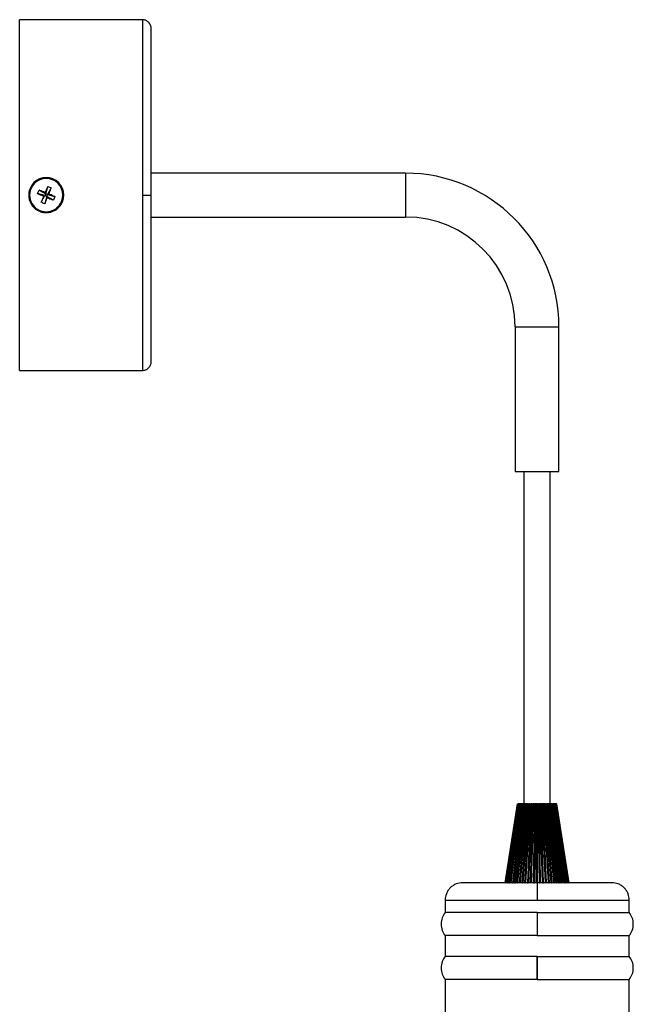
# Model space of a CAD drawing. Header units: millimetres. Extents: x 574 to 821, y 340 to 747.
# Tile 2 of 10: x 574 to 644, y 452 to 565. Entities that reach past the tile are written whole.
import ezdxf

# ---------------------------------------------------------------- set-up
doc = ezdxf.new("R2010")
doc.units = ezdxf.units.MM

msp = doc.modelspace()

# ---------------------------------------------------------------- linework, layer by layer
at = {"color": 7, "linetype": 'Continuous', "lineweight": 25}
for p, q in [((588.22, 564.55), (574.22, 564.55)), ((574.22, 524.55), (574.22, 564.55)), ((618.22, 547.05), (589.22, 547.05)), ((618.22, 547.05), (618.22, 542.05)), ((576.27, 544.72), (576.43, 545.13)), ((577.1, 544.49), (576.27, 544.72)), ((576.43, 545.13), (577.19, 544.7)), ((576.68, 543.74), (577.1, 544.49)), ((576.95, 544.43), (577.1, 544.49)), ((577.19, 544.7), (577.1, 544.49)), ((577.1, 544.49), (577.31, 544.4)), ((577.13, 544.85), (577.19, 544.7)), ((577.19, 544.7), (577.42, 545.53)), ((577.4, 544.61), (577.19, 544.7)), ((577.31, 544.4), (577.4, 544.61)), ((577.82, 545.37), (577.4, 544.61)), ((577.4, 544.61), (577.55, 544.68)), ((577.4, 544.61), (578.23, 544.38)), ((577.31, 544.4), (577.08, 543.57)), ((577.31, 544.4), (577.38, 544.25)), ((578.07, 543.98), (577.31, 544.4)), ((578.23, 544.38), (578.07, 543.98)), ((589.22, 542.05), (618.22, 542.05)), ((630.72, 529.55), (630.72, 513.05)), ((630.72, 529.55), (635.72, 529.55)), ((635.72, 513.05), (635.72, 529.55)), ((574.22, 524.55), (588.22, 524.55)), ((630.72, 513.05), (635.72, 513.05)), ((631.72, 513.05), (631.72, 475.15)), ((634.72, 475.15), (634.72, 513.05)), ((630.97, 475.15), (629.57, 466.15)), ((630.97, 475.15), (629.57, 466.15)), ((629.58, 466.15), (630.98, 475.15)), ((630.99, 475.15), (629.6, 466.15)), ((629.62, 466.15), (631.01, 475.15)), ((631.02, 475.15), (629.66, 466.15)), ((631.04, 475.15), (629.68, 466.15)), ((629.69, 466.15), (631.05, 475.15)), ((631.07, 475.15), (629.75, 466.15)), ((631.09, 475.15), (629.77, 466.15)), ((629.79, 466.15), (631.12, 475.15)), ((631.14, 475.15), (629.87, 466.15)), ((631.17, 475.15), (629.89, 466.15)), ((629.93, 466.15), (631.2, 475.15)), ((631.23, 475.15), (630.02, 466.15)), ((631.26, 475.15), (630.05, 466.15)), ((630.09, 466.15), (631.31, 475.15)), ((631.34, 475.15), (630.2, 466.15)), ((631.37, 475.15), (630.23, 466.15)), ((630.29, 466.15), (631.43, 475.15)), ((631.47, 475.15), (630.41, 466.15)), ((631.5, 475.15), (630.44, 466.15)), ((631.56, 475.15), (630.5, 466.15)), ((630.51, 466.15), (631.57, 475.15)), ((631.61, 475.15), (630.65, 466.15)), ((631.64, 475.15), (630.67, 466.15)), ((630.75, 466.15), (631.72, 475.15)), ((631.71, 475.15), (630.75, 466.15)), ((631.77, 475.15), (630.9, 466.15)), ((631.8, 475.15), (630.93, 466.15)), ((631.01, 475.15), (631, 475.15)), ((631.88, 475.15), (631.01, 466.15)), ((631.88, 475.15), (631.01, 466.15)), ((631.01, 475.15), (631.02, 475.15)), ((631.01, 475.15), (631.01, 475.15)), ((631.02, 466.15), (631.88, 475.15)), ((631.05, 475.15), (631.04, 475.15)), ((631.04, 475.15), (631.04, 475.15)), ((631.05, 475.15), (631.07, 475.15)), ((631.12, 475.15), (631.09, 475.15)), ((631.12, 475.15), (631.14, 475.15)), ((631.2, 475.15), (631.17, 475.15)), ((631.94, 475.15), (631.18, 466.15)), ((631.2, 475.15), (631.23, 475.15)), ((631.97, 475.15), (631.21, 466.15)), ((631.31, 475.15), (631.26, 475.15)), ((632.04, 475.15), (631.28, 466.15)), ((632.05, 475.15), (631.29, 466.15)), ((631.3, 466.15), (632.06, 475.15)), ((631.31, 475.15), (631.34, 475.15)), ((631.43, 475.15), (631.37, 475.15)), ((631.43, 475.15), (631.47, 475.15)), ((632.12, 475.15), (631.48, 466.15)), ((631.56, 475.15), (631.5, 475.15)), ((632.15, 475.15), (631.51, 466.15)), ((632.22, 475.15), (631.57, 466.15)), ((631.57, 475.15), (631.61, 475.15)), ((632.24, 475.15), (631.59, 466.15)), ((631.61, 466.15), (632.25, 475.15)), ((631.71, 475.15), (631.64, 475.15)), ((631.72, 475.15), (631.77, 475.15)), ((632.31, 475.15), (631.79, 466.15)), ((631.88, 475.15), (631.8, 475.15)), ((632.34, 475.15), (631.82, 466.15)), ((632.4, 475.15), (631.88, 466.15)), ((631.88, 475.15), (631.94, 475.15)), ((632.43, 475.15), (631.91, 466.15)), ((631.92, 466.15), (632.44, 475.15)), ((631.92, 466.15), (632.45, 475.15)), ((632.04, 475.15), (631.97, 475.15)), ((632.05, 475.15), (632.04, 475.15)), ((632.06, 475.15), (632.12, 475.15)), ((632.51, 475.15), (632.12, 466.15)), ((632.54, 475.15), (632.14, 466.15)), ((632.22, 475.15), (632.15, 475.15)), ((632.59, 475.15), (632.2, 466.15)), ((632.23, 475.15), (632.22, 475.15)), ((632.24, 466.15), (632.64, 475.15)), ((632.63, 475.15), (632.24, 466.15)), ((632.25, 466.15), (632.65, 475.15)), ((632.25, 475.15), (632.31, 475.15)), ((632.4, 475.15), (632.34, 475.15)), ((632.42, 475.15), (632.4, 475.15)), ((632.71, 475.15), (632.45, 466.15)), ((632.45, 475.15), (632.51, 475.15)), ((632.74, 475.15), (632.48, 466.15)), ((632.79, 475.15), (632.52, 466.15)), ((632.59, 475.15), (632.54, 475.15)), ((632.84, 475.15), (632.57, 466.15)), ((632.84, 475.15), (632.57, 466.15)), ((632.59, 466.15), (632.86, 475.15)), ((632.63, 475.15), (632.59, 475.15)), ((632.65, 475.15), (632.71, 475.15)), ((632.79, 475.15), (632.74, 475.15)), ((632.92, 475.15), (632.79, 466.15)), ((632.84, 475.15), (632.79, 475.15)), ((632.95, 475.15), (632.82, 466.15)), ((632.84, 475.15), (632.84, 475.15)), ((632.86, 475.15), (632.92, 475.15)), ((632.99, 475.15), (632.86, 466.15)), ((633.04, 475.15), (632.9, 466.15)), ((633.05, 475.15), (632.92, 466.15)), ((632.94, 466.15), (633.07, 475.15)), ((632.99, 475.15), (632.95, 475.15)), ((633.04, 475.15), (632.99, 475.15)), ((633.05, 475.15), (633.04, 475.15)), ((633.07, 475.15), (633.14, 475.15)), ((633.14, 475.15), (633.14, 466.15)), ((633.16, 475.15), (633.17, 466.15)), ((633.19, 475.15), (633.16, 475.15)), ((633.19, 475.15), (633.19, 466.15)), ((633.24, 475.15), (633.19, 475.15)), ((633.24, 475.15), (633.24, 466.15)), ((633.26, 475.15), (633.24, 475.15)), ((633.26, 475.15), (633.26, 466.15)), ((633.29, 466.15), (633.29, 475.15)), ((633.29, 475.15), (633.35, 475.15)), ((633.35, 475.15), (633.49, 466.15)), ((633.38, 475.15), (633.51, 466.15)), ((633.4, 475.15), (633.38, 475.15)), ((633.4, 475.15), (633.53, 466.15)), ((633.45, 475.15), (633.4, 475.15)), ((633.58, 466.15), (633.45, 475.15)), ((633.47, 475.15), (633.45, 475.15)), ((633.61, 466.15), (633.47, 475.15)), ((633.63, 466.15), (633.5, 475.15)), ((633.5, 475.15), (633.57, 475.15)), ((633.57, 475.15), (633.83, 466.15)), ((633.85, 466.15), (633.59, 475.15)), ((633.6, 475.15), (633.59, 475.15)), ((633.87, 466.15), (633.6, 475.15)), ((633.65, 475.15), (633.6, 475.15)), ((633.91, 466.15), (633.65, 475.15)), ((633.68, 475.15), (633.65, 475.15)), ((633.95, 466.15), (633.68, 475.15)), ((633.97, 466.15), (633.71, 475.15)), ((633.71, 475.15), (633.78, 475.15)), ((633.78, 475.15), (634.17, 466.15)), ((634.19, 466.15), (633.79, 475.15)), ((633.8, 475.15), (633.79, 475.15)), ((634.2, 466.15), (633.8, 475.15)), ((633.85, 475.15), (633.8, 475.15)), ((634.24, 466.15), (633.85, 475.15)), ((633.89, 475.15), (633.85, 475.15)), ((634.28, 466.15), (633.89, 475.15)), ((634.31, 466.15), (633.92, 475.15)), ((633.92, 475.15), (633.98, 475.15)), ((633.98, 475.15), (634.5, 466.15)), ((634.52, 466.15), (634, 475.15)), ((634.04, 475.15), (634, 475.15)), ((634.56, 466.15), (634.04, 475.15)), ((634.09, 475.15), (634.04, 475.15)), ((634.61, 466.15), (634.09, 475.15)), ((634.64, 466.15), (634.12, 475.15)), ((634.12, 475.15), (634.18, 475.15)), ((634.18, 475.15), (634.82, 466.15)), ((634.84, 466.15), (634.19, 475.15)), ((634.22, 475.15), (634.2, 475.15)), ((634.87, 466.15), (634.22, 475.15)), ((634.28, 475.15), (634.22, 475.15)), ((634.92, 466.15), (634.28, 475.15)), ((634.95, 466.15), (634.31, 475.15)), ((634.31, 475.15), (634.37, 475.15)), ((634.37, 475.15), (635.13, 466.15)), ((635.14, 466.15), (634.38, 475.15)), ((634.4, 475.15), (634.38, 475.15)), ((635.16, 466.15), (634.4, 475.15)), ((634.46, 475.15), (634.4, 475.15)), ((635.22, 466.15), (634.46, 475.15)), ((635.25, 466.15), (634.49, 475.15)), ((634.49, 475.15), (634.55, 475.15)), ((634.55, 475.15), (635.41, 466.15)), ((635.42, 466.15), (634.55, 475.15)), ((634.56, 475.15), (634.55, 475.15)), ((635.43, 466.15), (634.56, 475.15)), ((634.63, 475.15), (634.56, 475.15)), ((635.5, 466.15), (634.63, 475.15)), ((635.53, 466.15), (634.66, 475.15)), ((634.66, 475.15), (634.71, 475.15)), ((634.71, 475.15), (635.68, 466.15)), ((635.69, 466.15), (634.72, 475.15)), ((635.69, 466.15), (634.72, 475.15)), ((634.79, 475.15), (634.72, 475.15)), ((635.75, 466.15), (634.79, 475.15)), ((635.79, 466.15), (634.82, 475.15)), ((634.82, 475.15), (634.87, 475.15)), ((634.87, 475.15), (635.93, 466.15)), ((635.93, 466.15), (634.87, 475.15)), ((634.93, 475.15), (634.87, 475.15)), ((635.99, 466.15), (634.93, 475.15)), ((636.02, 466.15), (634.96, 475.15)), ((634.96, 475.15), (635.01, 475.15)), ((635.01, 475.15), (636.15, 466.15)), ((636.15, 466.15), (635.01, 475.15)), ((635.06, 475.15), (635.01, 475.15)), ((636.2, 466.15), (635.06, 475.15)), ((636.23, 466.15), (635.09, 475.15)), ((635.09, 475.15), (635.13, 475.15)), ((635.13, 475.15), (636.34, 466.15)), ((635.17, 475.15), (635.13, 475.15)), ((636.39, 466.15), (635.17, 475.15)), ((636.41, 466.15), (635.2, 475.15)), ((635.2, 475.15), (635.23, 475.15)), ((635.23, 475.15), (636.51, 466.15)), ((635.23, 475.15), (635.23, 475.15)), ((635.27, 475.15), (635.24, 475.15)), ((636.54, 466.15), (635.27, 475.15)), ((636.57, 466.15), (635.3, 475.15)), ((635.3, 475.15), (635.32, 475.15)), ((635.32, 475.15), (636.64, 466.15)), ((635.34, 475.15), (635.32, 475.15)), ((636.67, 466.15), (635.34, 475.15)), ((636.69, 466.15), (635.37, 475.15)), ((635.37, 475.15), (635.39, 475.15)), ((635.39, 475.15), (636.75, 466.15)), ((635.4, 475.15), (635.39, 475.15)), ((636.76, 466.15), (635.4, 475.15)), ((635.4, 475.15), (635.4, 475.15)), ((636.78, 466.15), (635.42, 475.15)), ((635.42, 475.15), (635.44, 475.15)), ((635.44, 475.15), (636.82, 466.15)), ((635.44, 475.15), (635.44, 475.15)), ((636.84, 466.15), (635.46, 475.15)), ((635.46, 475.15), (636.86, 466.15)), ((636.87, 466.15), (635.47, 475.15)), ((636.87, 466.15), (635.47, 475.15)), ((634.28, 473.67), (634.82, 466.15)), ((629.6, 466.15), (629.6, 466.15)), ((629.66, 466.15), (629.66, 466.15)), ((629.68, 466.15), (629.69, 466.15)), ((629.77, 466.15), (629.79, 466.15)), ((629.89, 466.15), (629.93, 466.15)), ((630.05, 466.15), (630.09, 466.15)), ((630.23, 466.15), (630.29, 466.15)), ((630.44, 466.15), (630.5, 466.15)), ((630.67, 466.15), (630.75, 466.15)), ((631.51, 466.15), (631.57, 466.15)), ((631.82, 466.15), (631.88, 466.15)), ((632.14, 466.15), (632.2, 466.15)), ((632.57, 466.15), (632.57, 466.15)), ((632.82, 466.15), (632.86, 466.15)), ((632.9, 466.15), (632.92, 466.15)), ((633.24, 466.15), (633.26, 466.15)), ((633.51, 466.15), (633.53, 466.15)), ((633.61, 466.15), (633.58, 466.15)), ((633.85, 466.15), (633.87, 466.15)), ((633.91, 466.15), (633.95, 466.15)), ((634.19, 466.15), (634.2, 466.15)), ((634.24, 466.15), (634.28, 466.15)), ((634.56, 466.15), (634.61, 466.15)), ((634.87, 466.15), (634.92, 466.15)), ((635.14, 466.15), (635.16, 466.15)), ((635.43, 466.15), (635.5, 466.15)), ((635.69, 466.15), (635.75, 466.15)), ((635.93, 466.15), (635.99, 466.15)), ((636.34, 466.15), (636.39, 466.15)), ((636.51, 466.15), (636.54, 466.15)), ((636.75, 466.15), (636.76, 466.15)), ((622.74, 464.15), (622.74, 462.75)), ((643.74, 462.75), (643.74, 464.15)), ((633.24, 462.75), (622.74, 462.75)), ((633.24, 462.75), (643.74, 462.75)), ((622.74, 460.12), (622.74, 457.75)), ((633.24, 460.12), (622.74, 460.12)), ((633.24, 460.12), (643.74, 460.12)), ((643.74, 457.75), (643.74, 460.12)), ((633.24, 457.75), (622.74, 457.75)), ((633.24, 457.75), (643.74, 457.75)), ((622.74, 455.12), (622.74, 447.75)), ((633.24, 455.12), (622.74, 455.12)), ((633.24, 455.12), (643.74, 455.12)), ((643.74, 447.75), (643.74, 455.12))]:
    msp.add_line(p, q, dxfattribs=at)
at = {"color": 8, "linetype": 'Continuous', "lineweight": 25}
for p, q in [((588.22, 564.55), (588.22, 544.55)), ((588.22, 544.55), (588.22, 524.55)), ((631.01, 475.15), (629.93, 468.2)), ((622.74, 464.15), (633.24, 464.15)), ((633.24, 464.15), (643.74, 464.15))]:
    msp.add_line(p, q, dxfattribs=at)
at = {"color": 7, "linetype": 'Continuous', "lineweight": 25}
for centre, radius, start, end in [((618.22, 529.55), 17.5, 0, 90), ((577.25, 544.55), 2, 337.4773, 157.4773), ((577.25, 544.55), 1.9, 337.4773, 157.4773), ((577.25, 544.55), 2, 157.4773, 337.4773), ((577.25, 544.55), 1.9, 157.4773, 337.4773), ((618.22, 529.55), 12.5, 0, 90)]:
    msp.add_arc(centre, radius, start, end, dxfattribs=at)
for points, knots in [([(589.22, 563.55), (589.21, 563.68), (589.19, 563.87), (589.06, 564.1), (588.94, 564.26), (588.77, 564.39), (588.54, 564.52), (588.35, 564.54), (588.22, 564.55)], [0, 0, 0, 0, 0.2394568, 0.3683607, 0.5, 0.6316393, 0.7605432, 1, 1, 1, 1]), ([(589.22, 544.55), (589.22, 545.11), (589.22, 546.28), (589.22, 548.06), (589.22, 549.95), (589.22, 551.93), (589.22, 553.98), (589.22, 555.85), (589.22, 557.49), (589.22, 558.91), (589.22, 560.22), (589.22, 561.37), (589.22, 562.31), (589.22, 563.01), (589.22, 563.47), (589.22, 563.52), (589.22, 563.55)], [0, 0, 0, 0, 0.056513, 0.116767, 0.180699, 0.251724, 0.328021, 0.409681, 0.474925, 0.543225, 0.614383, 0.68811, 0.76403, 0.841683, 0.920535, 1, 1, 1, 1]), ([(575.49, 545.28), (575.48, 545.29), (575.45, 545.3), (575.41, 545.31), (575.41, 545.32), (575.4, 545.32)], [0, 0, 0, 0, 0.277177, 0.562176, 1, 1, 1, 1]), ([(576.27, 544.72), (576.46, 544.64), (576.69, 544.54), (576.92, 544.44), (576.95, 544.43)], [0, 0, 0, 0, 0.86316, 1, 1, 1, 1]), ([(577.13, 544.85), (576.92, 544.93), (576.69, 545.03), (576.46, 545.11), (576.43, 545.13)], [0, 0, 0, 0, 0.86316, 1, 1, 1, 1]), ([(577.42, 545.53), (577.34, 545.34), (577.24, 545.12), (577.14, 544.89), (577.13, 544.85)], [0, 0, 0, 0, 0.86316, 1, 1, 1, 1]), ([(577.42, 545.53), (577.49, 545.51), (577.63, 545.46), (577.76, 545.4), (577.82, 545.37)], [0, 0, 0, 0, 0.5, 1, 1, 1, 1]), ([(577.55, 544.68), (577.63, 544.88), (577.73, 545.11), (577.81, 545.34), (577.82, 545.37)], [0, 0, 0, 0, 0.86316, 1, 1, 1, 1]), ([(578.23, 544.38), (578.04, 544.47), (577.82, 544.56), (577.58, 544.66), (577.55, 544.68)], [0, 0, 0, 0, 0.8631605, 1, 1, 1, 1]), ([(588.22, 544.55), (588.36, 544.55), (588.66, 544.55), (588.99, 544.55), (589.19, 544.55), (589.21, 544.55), (589.22, 544.55)], [0, 0, 0, 0, 0.2702613, 0.5624294, 0.7897364, 1, 1, 1, 1]), ([(589.22, 525.55), (589.22, 525.58), (589.22, 525.64), (589.22, 526.09), (589.22, 526.79), (589.22, 527.74), (589.22, 528.88), (589.22, 530.19), (589.22, 531.61), (589.22, 533.26), (589.22, 535.12), (589.22, 537.17), (589.22, 539.15), (589.22, 541.05), (589.22, 542.83), (589.22, 543.99), (589.22, 544.55)], [0, 0, 0, 0, 0.079465, 0.158317, 0.23597, 0.31189, 0.385617, 0.456775, 0.525075, 0.590319, 0.671986, 0.748284, 0.819301, 0.88324, 0.943491, 1, 1, 1, 1]), ([(576.95, 544.43), (576.87, 544.23), (576.77, 543.99), (576.69, 543.77), (576.68, 543.74)], [0, 0, 0, 0, 0.86316, 1, 1, 1, 1]), ([(577.08, 543.57), (577.16, 543.76), (577.26, 543.99), (577.36, 544.22), (577.38, 544.25)], [0, 0, 0, 0, 0.86316, 1, 1, 1, 1]), ([(577.38, 544.25), (577.58, 544.17), (577.81, 544.08), (578.04, 543.99), (578.07, 543.98)], [0, 0, 0, 0, 0.86316, 1, 1, 1, 1]), ([(579.1, 543.79), (579.1, 543.79), (579.09, 543.79), (579.07, 543.8), (579.03, 543.81), (579.01, 543.82)], [0, 0, 0, 0, 0.277177, 0.562176, 1, 1, 1, 1]), ([(588.22, 524.55), (588.35, 524.57), (588.54, 524.59), (588.77, 524.71), (588.94, 524.84), (589.06, 525), (589.19, 525.23), (589.21, 525.43), (589.22, 525.55)], [0, 0, 0, 0, 0.239457, 0.368361, 0.5, 0.631639, 0.760543, 1, 1, 1, 1]), ([(631.09, 475.15), (631.09, 475.15), (631.09, 475.15), (631.09, 475.15), (631.08, 475.15), (631.08, 475.15), (631.08, 475.15), (631.07, 475.15), (631.07, 475.15), (631.07, 475.15)], [0, 0, 0, 0, 0.131831, 0.263666, 0.394792, 0.525148, 0.654808, 0.783916, 1, 1, 1, 1]), ([(631.17, 475.15), (631.17, 475.15), (631.16, 475.15), (631.16, 475.15), (631.16, 475.15), (631.15, 475.15), (631.15, 475.15), (631.15, 475.15), (631.14, 475.15), (631.14, 475.15)], [0, 0, 0, 0, 0.131831, 0.263666, 0.394792, 0.525148, 0.654808, 0.783916, 1, 1, 1, 1]), ([(631.26, 475.15), (631.26, 475.15), (631.26, 475.15), (631.25, 475.15), (631.25, 475.15), (631.24, 475.15), (631.24, 475.15), (631.24, 475.15), (631.23, 475.15), (631.23, 475.15)], [0, 0, 0, 0, 0.131831, 0.263666, 0.394792, 0.525148, 0.654808, 0.783916, 1, 1, 1, 1]), ([(631.37, 475.15), (631.37, 475.15), (631.37, 475.15), (631.36, 475.15), (631.36, 475.15), (631.35, 475.15), (631.35, 475.15), (631.35, 475.15), (631.34, 475.15), (631.34, 475.15)], [0, 0, 0, 0, 0.131831, 0.263666, 0.394792, 0.525148, 0.654808, 0.783916, 1, 1, 1, 1]), ([(631.5, 475.15), (631.5, 475.15), (631.49, 475.15), (631.49, 475.15), (631.48, 475.15), (631.48, 475.15), (631.48, 475.15), (631.47, 475.15), (631.47, 475.15), (631.47, 475.15)], [0, 0, 0, 0, 0.131831, 0.263666, 0.394792, 0.525148, 0.654808, 0.783916, 1, 1, 1, 1]), ([(631.57, 475.15), (631.56, 475.15), (631.56, 475.15), (631.56, 475.15), (631.56, 475.15), (631.56, 475.15), (631.56, 475.15), (631.56, 475.15), (631.56, 475.15)], [0, 0, 0, 0, 0.242288, 0.484535, 0.604969, 0.725398, 0.845823, 1, 1, 1, 1]), ([(631.64, 475.15), (631.64, 475.15), (631.64, 475.15), (631.63, 475.15), (631.63, 475.15), (631.62, 475.15), (631.62, 475.15), (631.61, 475.15), (631.61, 475.15), (631.61, 475.15)], [0, 0, 0, 0, 0.131831, 0.263666, 0.394792, 0.525148, 0.654808, 0.783916, 1, 1, 1, 1]), ([(631.72, 475.15), (631.72, 475.15), (631.71, 475.15), (631.71, 475.15), (631.71, 475.15), (631.71, 475.15), (631.71, 475.15), (631.71, 475.15), (631.71, 475.15)], [0, 0, 0, 0, 0.242288, 0.484535, 0.604969, 0.725398, 0.845823, 1, 1, 1, 1]), ([(631.8, 475.15), (631.79, 475.15), (631.79, 475.15), (631.79, 475.15), (631.78, 475.15), (631.78, 475.15), (631.78, 475.15), (631.77, 475.15), (631.77, 475.15), (631.77, 475.15)], [0, 0, 0, 0, 0.131831, 0.263666, 0.394792, 0.525148, 0.654808, 0.783916, 1, 1, 1, 1]), ([(631.88, 475.15), (631.88, 475.15), (631.88, 475.15), (631.87, 475.15), (631.87, 475.15), (631.87, 475.15), (631.87, 475.15), (631.87, 475.15), (631.88, 475.15)], [0, 0, 0, 0, 0.242288, 0.484535, 0.604969, 0.725398, 0.845823, 1, 1, 1, 1]), ([(631.97, 475.15), (631.96, 475.15), (631.96, 475.15), (631.96, 475.15), (631.95, 475.15), (631.95, 475.15), (631.95, 475.15), (631.94, 475.15), (631.94, 475.15), (631.94, 475.15)], [0, 0, 0, 0, 0.131831, 0.263666, 0.394792, 0.525148, 0.654808, 0.783916, 1, 1, 1, 1]), ([(632.06, 475.15), (632.06, 475.15), (632.05, 475.15), (632.05, 475.15), (632.05, 475.15), (632.05, 475.15), (632.05, 475.15), (632.05, 475.15), (632.05, 475.15)], [0, 0, 0, 0, 0.242288, 0.484535, 0.604969, 0.725398, 0.845823, 1, 1, 1, 1]), ([(632.15, 475.15), (632.15, 475.15), (632.14, 475.15), (632.14, 475.15), (632.14, 475.15), (632.13, 475.15), (632.13, 475.15), (632.12, 475.15), (632.12, 475.15), (632.12, 475.15)], [0, 0, 0, 0, 0.131831, 0.263666, 0.394792, 0.525148, 0.654808, 0.783916, 1, 1, 1, 1]), ([(632.25, 475.15), (632.25, 475.15), (632.24, 475.15), (632.24, 475.15), (632.24, 475.15), (632.24, 475.15), (632.24, 475.15), (632.24, 475.15), (632.24, 475.15)], [0, 0, 0, 0, 0.242288, 0.484535, 0.604969, 0.725398, 0.845823, 1, 1, 1, 1]), ([(632.34, 475.15), (632.34, 475.15), (632.33, 475.15), (632.33, 475.15), (632.33, 475.15), (632.32, 475.15), (632.32, 475.15), (632.31, 475.15), (632.31, 475.15), (632.31, 475.15)], [0, 0, 0, 0, 0.131831, 0.263666, 0.394792, 0.525148, 0.654808, 0.783916, 1, 1, 1, 1]), ([(632.45, 475.15), (632.44, 475.15), (632.44, 475.15), (632.43, 475.15), (632.43, 475.15), (632.43, 475.15), (632.43, 475.15), (632.43, 475.15), (632.43, 475.15)], [0, 0, 0, 0, 0.242288, 0.4845355, 0.6049692, 0.7253982, 0.8458226, 1, 1, 1, 1]), ([(632.54, 475.15), (632.54, 475.15), (632.53, 475.15), (632.53, 475.15), (632.53, 475.15), (632.52, 475.15), (632.52, 475.15), (632.51, 475.15), (632.51, 475.15), (632.51, 475.15)], [0, 0, 0, 0, 0.131831, 0.263666, 0.394792, 0.525148, 0.654808, 0.783916, 1, 1, 1, 1]), ([(632.65, 475.15), (632.65, 475.15), (632.64, 475.15), (632.64, 475.15), (632.64, 475.15), (632.63, 475.15), (632.63, 475.15), (632.63, 475.15), (632.63, 475.15)], [0, 0, 0, 0, 0.242288, 0.484535, 0.604969, 0.725398, 0.845823, 1, 1, 1, 1]), ([(632.74, 475.15), (632.74, 475.15), (632.74, 475.15), (632.74, 475.15), (632.73, 475.15), (632.73, 475.15), (632.73, 475.15), (632.72, 475.15), (632.72, 475.15), (632.71, 475.15)], [0, 0, 0, 0, 0.131831, 0.263666, 0.394792, 0.525148, 0.654808, 0.783916, 1, 1, 1, 1]), ([(632.86, 475.15), (632.86, 475.15), (632.85, 475.15), (632.85, 475.15), (632.84, 475.15), (632.84, 475.15), (632.84, 475.15), (632.84, 475.15), (632.84, 475.15)], [0, 0, 0, 0, 0.242288, 0.484535, 0.604969, 0.725398, 0.845823, 1, 1, 1, 1]), ([(632.95, 475.15), (632.95, 475.15), (632.95, 475.15), (632.95, 475.15), (632.94, 475.15), (632.94, 475.15), (632.94, 475.15), (632.93, 475.15), (632.93, 475.15), (632.92, 475.15)], [0, 0, 0, 0, 0.131831, 0.263666, 0.394792, 0.525148, 0.654808, 0.783916, 1, 1, 1, 1]), ([(633.07, 475.15), (633.07, 475.15), (633.06, 475.15), (633.06, 475.15), (633.06, 475.15), (633.05, 475.15), (633.05, 475.15), (633.05, 475.15), (633.05, 475.15)], [0, 0, 0, 0, 0.242288, 0.484535, 0.604969, 0.725398, 0.845823, 1, 1, 1, 1]), ([(633.16, 475.15), (633.16, 475.15), (633.16, 475.15), (633.16, 475.15), (633.16, 475.15), (633.15, 475.15), (633.15, 475.15), (633.14, 475.15), (633.14, 475.15), (633.14, 475.15)], [0, 0, 0, 0, 0.131831, 0.263666, 0.394792, 0.525148, 0.654808, 0.783916, 1, 1, 1, 1]), ([(633.29, 475.15), (633.28, 475.15), (633.28, 475.15), (633.27, 475.15), (633.27, 475.15), (633.27, 475.15), (633.26, 475.15), (633.26, 475.15), (633.26, 475.15)], [0, 0, 0, 0, 0.242288, 0.484535, 0.604969, 0.725398, 0.845822, 1, 1, 1, 1]), ([(633.35, 475.15), (633.36, 475.15), (633.36, 475.15), (633.36, 475.15), (633.37, 475.15), (633.37, 475.15), (633.37, 475.15), (633.37, 475.15), (633.38, 475.15)], [0, 0, 0, 0, 0.260969, 0.390038, 0.519103, 0.648163, 0.777219, 1, 1, 1, 1]), ([(633.5, 475.15), (633.5, 475.15), (633.49, 475.15), (633.49, 475.15), (633.48, 475.15), (633.48, 475.15), (633.48, 475.15), (633.47, 475.15), (633.47, 475.15)], [0, 0, 0, 0, 0.242288, 0.484535, 0.604969, 0.725398, 0.845823, 1, 1, 1, 1]), ([(633.59, 475.15), (633.59, 475.15), (633.59, 475.15), (633.58, 475.15), (633.58, 475.15), (633.58, 475.15), (633.58, 475.15), (633.57, 475.15), (633.57, 475.15), (633.57, 475.15)], [0, 0, 0, 0, 0.131831, 0.263666, 0.394792, 0.525148, 0.654808, 0.783916, 1, 1, 1, 1]), ([(633.71, 475.15), (633.71, 475.15), (633.7, 475.15), (633.7, 475.15), (633.69, 475.15), (633.69, 475.15), (633.69, 475.15), (633.68, 475.15), (633.68, 475.15)], [0, 0, 0, 0, 0.242288, 0.484535, 0.604969, 0.725398, 0.845823, 1, 1, 1, 1]), ([(633.79, 475.15), (633.79, 475.15), (633.79, 475.15), (633.79, 475.15), (633.79, 475.15), (633.79, 475.15), (633.78, 475.15), (633.78, 475.15), (633.78, 475.15), (633.78, 475.15)], [0, 0, 0, 0, 0.131831, 0.263666, 0.394792, 0.525148, 0.654808, 0.783916, 1, 1, 1, 1]), ([(633.92, 475.15), (633.92, 475.15), (633.91, 475.15), (633.9, 475.15), (633.9, 475.15), (633.89, 475.15), (633.89, 475.15), (633.89, 475.15), (633.89, 475.15)], [0, 0, 0, 0, 0.242288, 0.484535, 0.604969, 0.725398, 0.845823, 1, 1, 1, 1]), ([(634, 475.15), (634, 475.15), (634, 475.15), (634, 475.15), (633.99, 475.15), (633.99, 475.15), (633.99, 475.15), (633.99, 475.15), (633.98, 475.15), (633.98, 475.15)], [0, 0, 0, 0, 0.131831, 0.263666, 0.394792, 0.525148, 0.654808, 0.783916, 1, 1, 1, 1]), ([(634.12, 475.15), (634.12, 475.15), (634.11, 475.15), (634.1, 475.15), (634.1, 475.15), (634.09, 475.15), (634.09, 475.15), (634.09, 475.15), (634.09, 475.15)], [0, 0, 0, 0, 0.242288, 0.484535, 0.604969, 0.725398, 0.845823, 1, 1, 1, 1]), ([(634.19, 475.15), (634.19, 475.15), (634.19, 475.15), (634.19, 475.15), (634.19, 475.15), (634.19, 475.15), (634.19, 475.15), (634.18, 475.15), (634.18, 475.15), (634.18, 475.15)], [0, 0, 0, 0, 0.131831, 0.263666, 0.394792, 0.525148, 0.654808, 0.783916, 1, 1, 1, 1]), ([(634.31, 475.15), (634.31, 475.15), (634.3, 475.15), (634.3, 475.15), (634.29, 475.15), (634.29, 475.15), (634.28, 475.15), (634.28, 475.15), (634.28, 475.15)], [0, 0, 0, 0, 0.242288, 0.484535, 0.604969, 0.725398, 0.845823, 1, 1, 1, 1]), ([(634.38, 475.15), (634.38, 475.15), (634.38, 475.15), (634.38, 475.15), (634.38, 475.15), (634.38, 475.15), (634.38, 475.15), (634.37, 475.15), (634.37, 475.15), (634.37, 475.15)], [0, 0, 0, 0, 0.131831, 0.263666, 0.394792, 0.525148, 0.654808, 0.783916, 1, 1, 1, 1]), ([(634.49, 475.15), (634.49, 475.15), (634.49, 475.15), (634.48, 475.15), (634.47, 475.15), (634.47, 475.15), (634.47, 475.15), (634.46, 475.15), (634.46, 475.15)], [0, 0, 0, 0, 0.242288, 0.484535, 0.604969, 0.725398, 0.845823, 1, 1, 1, 1]), ([(634.55, 475.15), (634.56, 475.15), (634.56, 475.15), (634.56, 475.15), (634.56, 475.15), (634.56, 475.15), (634.55, 475.15), (634.55, 475.15), (634.55, 475.15), (634.55, 475.15)], [0, 0, 0, 0, 0.131831, 0.263666, 0.394792, 0.525148, 0.654808, 0.783916, 1, 1, 1, 1]), ([(634.66, 475.15), (634.66, 475.15), (634.66, 475.15), (634.65, 475.15), (634.64, 475.15), (634.64, 475.15), (634.64, 475.15), (634.63, 475.15), (634.63, 475.15)], [0, 0, 0, 0, 0.242288, 0.484535, 0.604969, 0.725398, 0.845823, 1, 1, 1, 1]), ([(634.72, 475.15), (634.72, 475.15), (634.72, 475.15), (634.72, 475.15), (634.72, 475.15), (634.72, 475.15), (634.72, 475.15), (634.72, 475.15), (634.71, 475.15), (634.71, 475.15)], [0, 0, 0, 0, 0.131831, 0.263666, 0.394792, 0.525148, 0.654808, 0.783916, 1, 1, 1, 1]), ([(634.82, 475.15), (634.82, 475.15), (634.82, 475.15), (634.81, 475.15), (634.8, 475.15), (634.8, 475.15), (634.79, 475.15), (634.79, 475.15), (634.79, 475.15)], [0, 0, 0, 0, 0.242288, 0.484535, 0.604969, 0.725398, 0.845823, 1, 1, 1, 1]), ([(634.87, 475.15), (634.87, 475.15), (634.87, 475.15), (634.87, 475.15), (634.87, 475.15), (634.87, 475.15), (634.87, 475.15), (634.87, 475.15), (634.87, 475.15), (634.87, 475.15)], [0, 0, 0, 0, 0.131831, 0.263666, 0.394792, 0.525148, 0.654808, 0.783916, 1, 1, 1, 1]), ([(634.96, 475.15), (634.96, 475.15), (634.96, 475.15), (634.95, 475.15), (634.95, 475.15), (634.94, 475.15), (634.94, 475.15), (634.94, 475.15), (634.93, 475.15)], [0, 0, 0, 0, 0.242288, 0.484535, 0.604969, 0.725398, 0.845823, 1, 1, 1, 1]), ([(635.01, 475.15), (635.01, 475.15), (635.01, 475.15), (635.01, 475.15), (635.01, 475.15), (635.01, 475.15), (635.01, 475.15), (635.01, 475.15), (635.01, 475.15), (635.01, 475.15)], [0, 0, 0, 0, 0.131831, 0.263666, 0.394792, 0.525148, 0.654808, 0.783916, 1, 1, 1, 1]), ([(635.09, 475.15), (635.09, 475.15), (635.09, 475.15), (635.08, 475.15), (635.08, 475.15), (635.07, 475.15), (635.07, 475.15), (635.06, 475.15), (635.06, 475.15)], [0, 0, 0, 0, 0.242288, 0.484535, 0.604969, 0.725398, 0.845823, 1, 1, 1, 1]), ([(635.13, 475.15), (635.13, 475.15), (635.13, 475.15), (635.13, 475.15), (635.13, 475.15), (635.13, 475.15), (635.13, 475.15), (635.13, 475.15), (635.13, 475.15)], [0, 0, 0, 0, 0.151854, 0.302891, 0.453042, 0.602391, 0.751104, 1, 1, 1, 1]), ([(635.2, 475.15), (635.2, 475.15), (635.2, 475.15), (635.19, 475.15), (635.19, 475.15), (635.18, 475.15), (635.18, 475.15), (635.18, 475.15), (635.17, 475.15)], [0, 0, 0, 0, 0.242288, 0.484535, 0.604969, 0.725398, 0.845823, 1, 1, 1, 1]), ([(635.23, 475.15), (635.23, 475.15), (635.23, 475.15), (635.23, 475.15), (635.24, 475.15), (635.24, 475.15), (635.24, 475.15), (635.23, 475.15), (635.23, 475.15)], [0, 0, 0, 0, 0.151854, 0.302891, 0.453042, 0.602391, 0.751104, 1, 1, 1, 1]), ([(635.3, 475.15), (635.29, 475.15), (635.29, 475.15), (635.29, 475.15), (635.28, 475.15), (635.28, 475.15), (635.27, 475.15), (635.27, 475.15), (635.27, 475.15)], [0, 0, 0, 0, 0.242288, 0.484535, 0.604969, 0.725398, 0.845823, 1, 1, 1, 1]), ([(635.37, 475.15), (635.37, 475.15), (635.37, 475.15), (635.36, 475.15), (635.36, 475.15), (635.35, 475.15), (635.35, 475.15), (635.34, 475.15), (635.34, 475.15)], [0, 0, 0, 0, 0.242288, 0.484535, 0.604969, 0.725398, 0.845823, 1, 1, 1, 1]), ([(635.42, 475.15), (635.42, 475.15), (635.42, 475.15), (635.42, 475.15), (635.41, 475.15), (635.41, 475.15)], [0, 0, 0, 0, 0.4004963, 0.8009258, 1, 1, 1, 1]), ([(635.46, 475.15), (635.46, 475.15), (635.46, 475.15), (635.45, 475.15), (635.45, 475.15), (635.45, 475.15)], [0, 0, 0, 0, 0.401605, 0.803142, 1, 1, 1, 1]), ([(635.47, 475.15), (635.47, 475.15), (635.47, 475.15), (635.47, 475.15), (635.47, 475.15), (635.46, 475.15)], [0, 0, 0, 0, 0.425526, 0.850981, 1, 1, 1, 1]), ([(624.74, 466.15), (624.49, 466.13), (624.11, 466.09), (623.64, 465.84), (623.32, 465.58), (623.06, 465.26), (622.81, 464.79), (622.77, 464.41), (622.74, 464.15)], [0, 0, 0, 0, 0.239457, 0.368361, 0.5, 0.631639, 0.760543, 1, 1, 1, 1]), ([(633.24, 466.15), (632.87, 466.15), (632.06, 466.15), (630.8, 466.15), (629.45, 466.15), (628.32, 466.15), (627.45, 466.15), (626.59, 466.15), (625.66, 466.15), (624.89, 466.15), (624.79, 466.15), (624.74, 466.15)], [0, 0, 0, 0, 0.084832, 0.180808, 0.288954, 0.409864, 0.475179, 0.543553, 0.688359, 0.841818, 1, 1, 1, 1]), ([(629.94, 466.15), (629.93, 466.15), (629.93, 466.15), (629.93, 466.15), (629.93, 466.15), (629.93, 466.15), (629.93, 466.15), (629.93, 466.15)], [0, 0, 0, 0, 0.250768, 0.374819, 0.622887, 0.745233, 1, 1, 1, 1]), ([(630.1, 466.15), (630.1, 466.15), (630.09, 466.15), (630.09, 466.15), (630.09, 466.15), (630.09, 466.15), (630.09, 466.15), (630.09, 466.15)], [0, 0, 0, 0, 0.250768, 0.374819, 0.622887, 0.745233, 1, 1, 1, 1]), ([(630.29, 466.15), (630.29, 466.15), (630.28, 466.15), (630.28, 466.15), (630.28, 466.15), (630.28, 466.15), (630.28, 466.15), (630.29, 466.15)], [0, 0, 0, 0, 0.250768, 0.374819, 0.622887, 0.745233, 1, 1, 1, 1]), ([(630.5, 466.15), (630.5, 466.15), (630.5, 466.15), (630.5, 466.15), (630.5, 466.15), (630.5, 466.15), (630.5, 466.15), (630.5, 466.15), (630.51, 466.15)], [0, 0, 0, 0, 0.25052, 0.374449, 0.622271, 0.744496, 0.870259, 1, 1, 1, 1]), ([(630.75, 466.15), (630.74, 466.15), (630.74, 466.15), (630.74, 466.15), (630.74, 466.15), (630.74, 466.15), (630.75, 466.15), (630.75, 466.15)], [0, 0, 0, 0, 0.250768, 0.374819, 0.622887, 0.745233, 1, 1, 1, 1]), ([(631.01, 466.15), (631.01, 466.15), (631.01, 466.15), (631.01, 466.15), (631.01, 466.15), (631.01, 466.15), (631.01, 466.15), (631.02, 466.15)], [0, 0, 0, 0, 0.250768, 0.374819, 0.622887, 0.745233, 1, 1, 1, 1]), ([(633.24, 466.15), (633.24, 466.12), (633.24, 466.04), (633.24, 465.5), (633.24, 464.83), (633.24, 464.37), (633.24, 464.15)], [0, 0, 0, 0, 0.270261, 0.562429, 0.789736, 1, 1, 1, 1]), ([(641.74, 466.15), (641.69, 466.15), (641.59, 466.15), (640.83, 466.15), (639.73, 466.15), (638.42, 466.15), (637.04, 466.15), (635.69, 466.15), (634.42, 466.15), (633.62, 466.15), (633.24, 466.15)], [0, 0, 0, 0, 0.158211, 0.3116982, 0.4565311, 0.5900605, 0.7109931, 0.8191585, 0.9151525, 1, 1, 1, 1]), ([(633.95, 466.15), (633.95, 466.15), (633.95, 466.15), (633.96, 466.15), (633.96, 466.15), (633.97, 466.15), (633.97, 466.15), (633.97, 466.15), (633.97, 466.15)], [0, 0, 0, 0, 0.25052, 0.374449, 0.622271, 0.744496, 0.870259, 1, 1, 1, 1]), ([(643.74, 464.15), (643.72, 464.41), (643.68, 464.79), (643.43, 465.26), (643.17, 465.58), (642.85, 465.84), (642.38, 466.09), (642, 466.13), (641.74, 466.15)], [0, 0, 0, 0, 0.239457, 0.368361, 0.5, 0.631639, 0.760543, 1, 1, 1, 1]), ([(622.74, 462.75), (622.62, 462.56), (622.36, 462.16), (622.24, 461.44), (622.36, 460.71), (622.62, 460.31), (622.74, 460.12)], [0, 0, 0, 0, 0.242775, 0.5, 0.757225, 1, 1, 1, 1]), ([(633.24, 462.75), (633.24, 462.56), (633.24, 462.16), (633.24, 461.44), (633.24, 460.71), (633.24, 460.31), (633.24, 460.12)], [0, 0, 0, 0, 0.242775, 0.5, 0.757225, 1, 1, 1, 1]), ([(643.74, 460.12), (643.87, 460.31), (644.13, 460.71), (644.24, 461.44), (644.13, 462.16), (643.87, 462.56), (643.74, 462.75)], [0, 0, 0, 0, 0.242775, 0.5, 0.757225, 1, 1, 1, 1]), ([(622.74, 457.75), (622.62, 457.56), (622.36, 457.16), (622.24, 456.44), (622.36, 455.71), (622.62, 455.31), (622.74, 455.12)], [0, 0, 0, 0, 0.242775, 0.5, 0.757225, 1, 1, 1, 1]), ([(633.24, 455.12), (633.24, 455.31), (633.24, 455.71), (633.24, 456.44), (633.24, 457.16), (633.24, 457.56), (633.24, 457.75)], [0, 0, 0, 0, 0.242775, 0.5, 0.757225, 1, 1, 1, 1]), ([(633.24, 457.75), (633.24, 457.56), (633.24, 457.16), (633.24, 456.44), (633.24, 455.71), (633.24, 455.31), (633.24, 455.12)], [0, 0, 0, 0, 0.242775, 0.5, 0.757225, 1, 1, 1, 1]), ([(643.74, 455.12), (643.87, 455.31), (644.13, 455.71), (644.24, 456.44), (644.13, 457.16), (643.87, 457.56), (643.74, 457.75)], [0, 0, 0, 0, 0.2427751, 0.5, 0.7572249, 1, 1, 1, 1])]:
    msp.add_open_spline(points, degree=3, knots=knots, dxfattribs=at)
msp.add_open_spline([(577.08, 543.57), (577.01, 543.59), (576.87, 543.65), (576.74, 543.71), (576.68, 543.74)], degree=3, dxfattribs=at)

doc.saveas('drawing.dxf')
